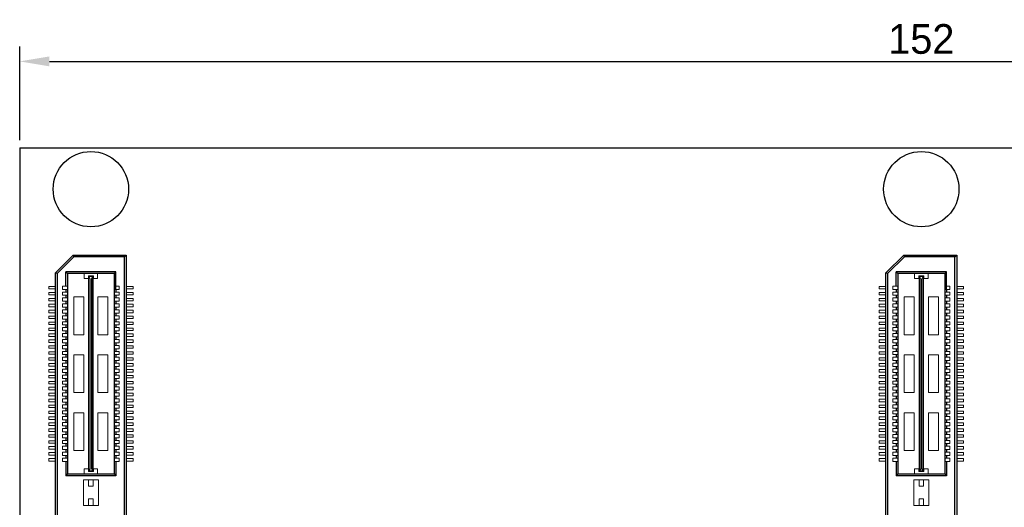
# Model space of a CAD drawing. Header units: millimetres. Extents: x 1418 to 1730, y -31 to 254.
# Tile 28 of 30: x 1564 to 1647, y 212 to 254. Entities that reach past the tile are written whole.
import ezdxf

# ---------------------------------------------------------------- set-up
doc = ezdxf.new("R2010")
doc.units = ezdxf.units.MM
doc.header["$LTSCALE"] = 0.1
for name, color, linetype in [('component', 7, 'Continuous'), ('Dinension', 5, 'Continuous'), ('outline', 6, 'Continuous')]:
    doc.layers.add(name, color=color, linetype=linetype)
doc.dimstyles.new('ISO-25', dxfattribs={"dimtxt": 2.5, "dimasz": 2.5, "dimexe": 1.25, "dimexo": 0.625, "dimtad": 1, "dimdsep": 46, "dimtxsty": 'Standard', "dimcen": 2.5, "dimadec": 0, "dimazin": 0, "dimtfac": 1, "dimtmove": 0, "dimatfit": 3, "dimfxl": 0, "dimarcsym": 0})

# ---------------------------------------------------------------- blocks, each defined once
blk = doc.blocks.new('*D15')
at = {"layer": 'Defpoints', "color": 0}
for p in [(1716.023, 249.99), (1564.023, 242.718), (1716.023, 242.718)]:
    blk.add_point(p, dxfattribs=at)
at = {"layer": 'Dinension', "color": 0, "lineweight": -2}
for p, q in [((1564.023, 243.343), (1564.023, 251.24)), ((1716.023, 243.343), (1716.023, 251.24)), ((1566.523, 249.99), (1713.523, 249.99))]:
    blk.add_line(p, q, dxfattribs=at)
at = {"layer": 'Dinension', "color": 0}
for points in [[(1566.523, 250.407), (1566.523, 249.573), (1564.023, 249.99)], [(1713.523, 250.407), (1713.523, 249.573), (1716.023, 249.99)]]:
    blk.add_solid(points, dxfattribs=at)
at = {"layer": 'Dinension', "color": 0, "insert": (1640.023, 251.865), "char_height": 2.5, "attachment_point": 5}
blk.add_mtext('152', dxfattribs=at)

msp = doc.modelspace()

# ---------------------------------------------------------------- linework, layer by layer
at = {"layer": 'component'}
for p, q in [((1567.038, 232.17), (1568.538, 233.67)), ((1568.6, 233.522), (1567.186, 232.108)), ((1568.538, 233.67), (1573.008, 233.67)), ((1568.6, 233.522), (1568.538, 233.67)), ((1572.86, 233.522), (1568.6, 233.522)), ((1572.86, 233.522), (1573.008, 233.67)), ((1572.86, 173.809), (1572.86, 233.522)), ((1573.008, 233.67), (1573.008, 173.661)), ((1637.038, 232.17), (1638.538, 233.67)), ((1638.6, 233.522), (1637.186, 232.108)), ((1638.538, 233.67), (1643.008, 233.67)), ((1638.6, 233.522), (1638.538, 233.67)), ((1642.86, 233.522), (1638.6, 233.522)), ((1642.86, 233.522), (1643.008, 233.67)), ((1642.86, 173.809), (1642.86, 233.522)), ((1643.008, 233.67), (1643.008, 173.661)), ((1567.038, 175.161), (1567.038, 232.17)), ((1567.186, 232.108), (1567.038, 232.17)), ((1567.186, 232.108), (1567.186, 175.222)), ((1572.14, 232.254), (1567.906, 232.254)), ((1568.055, 232.108), (1567.906, 232.254)), ((1567.906, 231.055), (1567.906, 232.254)), ((1568.055, 232.108), (1568.055, 215.228)), ((1571.992, 232.108), (1568.055, 232.108)), ((1571.992, 232.108), (1571.992, 215.228)), ((1571.994, 232.108), (1572.14, 232.254)), ((1572.14, 230.781), (1572.14, 232.254)), ((1637.038, 175.161), (1637.038, 232.17)), ((1637.186, 232.108), (1637.038, 232.17)), ((1637.186, 232.108), (1637.186, 175.222)), ((1642.14, 232.254), (1637.906, 232.254)), ((1638.055, 232.108), (1637.906, 232.254)), ((1637.906, 231.055), (1637.906, 232.254)), ((1638.055, 232.108), (1638.055, 215.228)), ((1641.992, 232.108), (1638.055, 232.108)), ((1641.992, 232.108), (1641.992, 215.228)), ((1641.994, 232.108), (1642.14, 232.254)), ((1642.14, 230.781), (1642.14, 232.254)), ((1567.906, 230.781), (1567.906, 230.555)), ((1572.14, 230.781), (1572.14, 230.555)), ((1637.906, 230.781), (1637.906, 230.555)), ((1642.14, 230.781), (1642.14, 230.555)), ((1567.906, 230.281), (1567.906, 230.055)), ((1572.14, 230.281), (1572.14, 230.055)), ((1637.906, 230.281), (1637.906, 230.055)), ((1642.14, 230.281), (1642.14, 230.055)), ((1567.906, 229.781), (1567.906, 229.555)), ((1567.906, 229.281), (1567.906, 229.055)), ((1572.14, 229.781), (1572.14, 229.555)), ((1572.14, 229.281), (1572.14, 229.055)), ((1637.906, 229.781), (1637.906, 229.555)), ((1637.906, 229.281), (1637.906, 229.055)), ((1642.14, 229.781), (1642.14, 229.555)), ((1642.14, 229.281), (1642.14, 229.055)), ((1567.906, 228.781), (1567.906, 228.555)), ((1567.906, 228.281), (1567.906, 228.055)), ((1572.14, 228.781), (1572.14, 228.555)), ((1572.14, 228.281), (1572.14, 228.055)), ((1637.906, 228.781), (1637.906, 228.555)), ((1637.906, 228.281), (1637.906, 228.055)), ((1642.14, 228.781), (1642.14, 228.555)), ((1642.14, 228.281), (1642.14, 228.055)), ((1567.906, 227.781), (1567.906, 227.555)), ((1572.14, 227.781), (1572.14, 227.555)), ((1637.906, 227.781), (1637.906, 227.555)), ((1642.14, 227.781), (1642.14, 227.555)), ((1567.906, 227.281), (1567.906, 227.055)), ((1567.906, 226.781), (1567.906, 226.555)), ((1572.14, 227.281), (1572.14, 227.055)), ((1572.14, 226.781), (1572.14, 226.555)), ((1637.906, 227.281), (1637.906, 227.055)), ((1637.906, 226.781), (1637.906, 226.555)), ((1642.14, 227.281), (1642.14, 227.055)), ((1642.14, 226.781), (1642.14, 226.555)), ((1567.906, 226.281), (1567.906, 226.055)), ((1567.906, 225.781), (1567.906, 225.555)), ((1572.14, 226.281), (1572.14, 226.055)), ((1572.14, 225.781), (1572.14, 225.555)), ((1637.906, 226.281), (1637.906, 226.055)), ((1637.906, 225.781), (1637.906, 225.555)), ((1642.14, 226.281), (1642.14, 226.055)), ((1642.14, 225.781), (1642.14, 225.555)), ((1567.906, 225.281), (1567.906, 225.055)), ((1572.14, 225.281), (1572.14, 225.055)), ((1637.906, 225.281), (1637.906, 225.055)), ((1642.14, 225.281), (1642.14, 225.055)), ((1567.906, 224.781), (1567.906, 224.555)), ((1567.906, 224.281), (1567.906, 224.055)), ((1572.14, 224.781), (1572.14, 224.555)), ((1572.14, 224.281), (1572.14, 224.055)), ((1637.906, 224.781), (1637.906, 224.555)), ((1637.906, 224.281), (1637.906, 224.055)), ((1642.14, 224.781), (1642.14, 224.555)), ((1642.14, 224.281), (1642.14, 224.055)), ((1567.906, 223.781), (1567.906, 223.555)), ((1567.906, 223.281), (1567.906, 223.055)), ((1572.14, 223.781), (1572.14, 223.555)), ((1572.14, 223.281), (1572.14, 223.055)), ((1637.906, 223.781), (1637.906, 223.555)), ((1637.906, 223.281), (1637.906, 223.055)), ((1642.14, 223.781), (1642.14, 223.555)), ((1642.14, 223.281), (1642.14, 223.055)), ((1567.906, 222.781), (1567.906, 222.555)), ((1572.14, 222.781), (1572.14, 222.555)), ((1637.906, 222.781), (1637.906, 222.555)), ((1642.14, 222.781), (1642.14, 222.555)), ((1567.906, 222.281), (1567.906, 222.055)), ((1567.906, 221.781), (1567.906, 221.555)), ((1572.14, 222.281), (1572.14, 222.055)), ((1572.14, 221.781), (1572.14, 221.555)), ((1637.906, 222.281), (1637.906, 222.055)), ((1637.906, 221.781), (1637.906, 221.555)), ((1642.14, 222.281), (1642.14, 222.055)), ((1642.14, 221.781), (1642.14, 221.555)), ((1567.906, 221.281), (1567.906, 221.055)), ((1567.906, 220.781), (1567.906, 220.555)), ((1572.14, 221.281), (1572.14, 221.055)), ((1572.14, 220.781), (1572.14, 220.555)), ((1637.906, 221.281), (1637.906, 221.055)), ((1637.906, 220.781), (1637.906, 220.555)), ((1642.14, 221.281), (1642.14, 221.055)), ((1642.14, 220.781), (1642.14, 220.555)), ((1567.906, 220.281), (1567.906, 220.055)), ((1572.14, 220.281), (1572.14, 220.055)), ((1637.906, 220.281), (1637.906, 220.055)), ((1642.14, 220.281), (1642.14, 220.055)), ((1567.906, 219.781), (1567.906, 219.555)), ((1567.906, 219.281), (1567.906, 219.055)), ((1572.14, 219.781), (1572.14, 219.555)), ((1572.14, 219.281), (1572.14, 219.055)), ((1637.906, 219.781), (1637.906, 219.555)), ((1637.906, 219.281), (1637.906, 219.055)), ((1642.14, 219.781), (1642.14, 219.555)), ((1642.14, 219.281), (1642.14, 219.055)), ((1567.906, 218.781), (1567.906, 218.555)), ((1567.906, 218.281), (1567.906, 218.055)), ((1572.14, 218.781), (1572.14, 218.555)), ((1572.14, 218.281), (1572.14, 218.055)), ((1637.906, 218.781), (1637.906, 218.555)), ((1637.906, 218.281), (1637.906, 218.055)), ((1642.14, 218.781), (1642.14, 218.555)), ((1642.14, 218.281), (1642.14, 218.055)), ((1567.906, 217.781), (1567.906, 217.555)), ((1572.14, 217.781), (1572.14, 217.555)), ((1637.906, 217.781), (1637.906, 217.555)), ((1642.14, 217.781), (1642.14, 217.555)), ((1567.906, 217.281), (1567.906, 217.055)), ((1567.906, 216.781), (1567.906, 216.555)), ((1572.14, 217.281), (1572.14, 217.055)), ((1572.14, 216.781), (1572.14, 216.555)), ((1637.906, 217.281), (1637.906, 217.055)), ((1637.906, 216.781), (1637.906, 216.555)), ((1642.14, 217.281), (1642.14, 217.055)), ((1642.14, 216.781), (1642.14, 216.555)), ((1567.906, 216.281), (1567.906, 215.063)), ((1572.14, 216.281), (1572.14, 215.063)), ((1637.906, 216.281), (1637.906, 215.063)), ((1642.14, 216.281), (1642.14, 215.063)), ((1568.055, 215.228), (1567.906, 215.063)), ((1572.14, 215.063), (1567.906, 215.063)), ((1568.055, 215.228), (1571.992, 215.228)), ((1571.992, 215.228), (1572.14, 215.063)), ((1638.055, 215.228), (1637.906, 215.063)), ((1642.14, 215.063), (1637.906, 215.063)), ((1638.055, 215.228), (1641.992, 215.228)), ((1641.992, 215.228), (1642.14, 215.063))]:
    msp.add_line(p, q, dxfattribs=at)
at = {"layer": 'component', "lineweight": 5}
for p, q in [((1569.458, 232.108), (1569.458, 231.688)), ((1569.813, 231.688), (1569.458, 231.688)), ((1570.233, 231.914), (1569.813, 231.914)), ((1569.813, 231.688), (1569.813, 231.914)), ((1569.829, 215.487), (1569.829, 231.85)), ((1569.829, 231.85), (1570.217, 231.85)), ((1569.861, 215.487), (1569.861, 231.85)), ((1569.975, 231.671), (1569.861, 231.85)), ((1569.975, 215.665), (1569.975, 231.671)), ((1570.071, 231.671), (1570.168, 231.85)), ((1570.071, 215.665), (1570.071, 231.671)), ((1570.168, 215.487), (1570.168, 231.85)), ((1570.217, 215.487), (1570.217, 231.85)), ((1570.233, 231.688), (1570.233, 231.914)), ((1570.589, 231.688), (1570.233, 231.688)), ((1570.589, 232.108), (1570.589, 231.688)), ((1639.458, 232.108), (1639.458, 231.688)), ((1639.813, 231.688), (1639.458, 231.688)), ((1640.233, 231.914), (1639.813, 231.914)), ((1639.813, 231.688), (1639.813, 231.914)), ((1639.829, 215.487), (1639.829, 231.85)), ((1639.829, 231.85), (1640.217, 231.85)), ((1639.861, 215.487), (1639.861, 231.85)), ((1639.975, 231.671), (1639.861, 231.85)), ((1639.975, 215.665), (1639.975, 231.671)), ((1640.071, 231.671), (1640.168, 231.85)), ((1640.071, 215.665), (1640.071, 231.671)), ((1640.168, 215.487), (1640.168, 231.85)), ((1640.217, 215.487), (1640.217, 231.85)), ((1640.233, 231.688), (1640.233, 231.914)), ((1640.589, 231.688), (1640.233, 231.688)), ((1640.589, 232.108), (1640.589, 231.688)), ((1566.469, 230.813), (1566.469, 231.023)), ((1566.469, 231.023), (1567.038, 231.023)), ((1566.469, 230.813), (1567.038, 230.813)), ((1567.632, 231.055), (1568.052, 231.055)), ((1567.632, 231.055), (1567.632, 230.781)), ((1567.632, 230.781), (1568.052, 230.781)), ((1572.414, 231.055), (1571.994, 231.055)), ((1572.414, 230.781), (1571.994, 230.781)), ((1572.414, 231.055), (1572.414, 230.781)), ((1573.578, 231.023), (1573.008, 231.023)), ((1573.578, 230.813), (1573.008, 230.813)), ((1573.578, 230.813), (1573.578, 231.023)), ((1636.469, 231.023), (1637.038, 231.023)), ((1636.469, 230.813), (1636.469, 231.023)), ((1636.469, 230.813), (1637.038, 230.813)), ((1637.632, 231.055), (1638.052, 231.055)), ((1637.632, 231.055), (1637.632, 230.781)), ((1637.632, 230.781), (1638.052, 230.781)), ((1642.414, 231.055), (1641.994, 231.055)), ((1642.414, 230.781), (1641.994, 230.781)), ((1642.414, 231.055), (1642.414, 230.781)), ((1643.578, 231.023), (1643.008, 231.023)), ((1643.578, 230.813), (1643.008, 230.813)), ((1643.578, 230.813), (1643.578, 231.023)), ((1566.469, 230.313), (1566.469, 230.523)), ((1566.469, 230.523), (1567.038, 230.523)), ((1566.469, 230.313), (1567.038, 230.313)), ((1566.469, 229.813), (1566.469, 230.023)), ((1566.469, 230.023), (1567.038, 230.023)), ((1567.632, 230.555), (1568.052, 230.555)), ((1567.632, 230.555), (1567.632, 230.281)), ((1567.632, 230.281), (1568.052, 230.281)), ((1567.632, 230.055), (1568.052, 230.055)), ((1567.632, 230.055), (1567.632, 229.781)), ((1569.425, 230.139), (1568.585, 230.139)), ((1568.585, 230.139), (1568.585, 226.956)), ((1569.425, 230.139), (1569.425, 226.956)), ((1571.461, 230.139), (1570.621, 230.139)), ((1570.621, 230.139), (1570.621, 226.956)), ((1571.461, 230.139), (1571.461, 226.956)), ((1572.414, 230.555), (1571.994, 230.555)), ((1572.414, 230.281), (1571.994, 230.281)), ((1572.414, 230.055), (1571.994, 230.055)), ((1572.414, 230.555), (1572.414, 230.281)), ((1572.414, 230.055), (1572.414, 229.781)), ((1573.578, 230.523), (1573.008, 230.523)), ((1573.578, 230.313), (1573.008, 230.313)), ((1573.578, 230.023), (1573.008, 230.023)), ((1573.578, 230.313), (1573.578, 230.523)), ((1573.578, 229.813), (1573.578, 230.023)), ((1636.469, 230.313), (1636.469, 230.523)), ((1636.469, 230.523), (1637.038, 230.523)), ((1636.469, 230.313), (1637.038, 230.313)), ((1636.469, 229.813), (1636.469, 230.023)), ((1636.469, 230.023), (1637.038, 230.023)), ((1637.632, 230.555), (1637.632, 230.281)), ((1637.632, 230.555), (1638.052, 230.555)), ((1637.632, 230.281), (1638.052, 230.281)), ((1637.632, 230.055), (1637.632, 229.781)), ((1637.632, 230.055), (1638.052, 230.055)), ((1639.425, 230.139), (1638.585, 230.139)), ((1638.585, 230.139), (1638.585, 226.956)), ((1639.425, 230.139), (1639.425, 226.956)), ((1641.461, 230.139), (1640.621, 230.139)), ((1640.621, 230.139), (1640.621, 226.956)), ((1641.461, 230.139), (1641.461, 226.956)), ((1642.414, 230.555), (1641.994, 230.555)), ((1642.414, 230.281), (1641.994, 230.281)), ((1642.414, 230.055), (1641.994, 230.055)), ((1642.414, 230.555), (1642.414, 230.281)), ((1642.414, 230.055), (1642.414, 229.781)), ((1643.578, 230.523), (1643.008, 230.523)), ((1643.578, 230.313), (1643.008, 230.313)), ((1643.578, 230.023), (1643.008, 230.023)), ((1643.578, 230.313), (1643.578, 230.523)), ((1643.578, 229.813), (1643.578, 230.023)), ((1566.469, 229.813), (1567.038, 229.813)), ((1566.469, 229.313), (1566.469, 229.523)), ((1566.469, 229.523), (1567.038, 229.523)), ((1566.469, 229.313), (1567.038, 229.313)), ((1567.632, 229.781), (1568.052, 229.781)), ((1567.632, 229.555), (1567.632, 229.281)), ((1567.632, 229.555), (1568.052, 229.555)), ((1567.632, 229.281), (1568.052, 229.281)), ((1572.414, 229.781), (1571.994, 229.781)), ((1572.414, 229.555), (1571.994, 229.555)), ((1572.414, 229.281), (1571.994, 229.281)), ((1572.414, 229.555), (1572.414, 229.281)), ((1573.578, 229.813), (1573.008, 229.813)), ((1573.578, 229.523), (1573.008, 229.523)), ((1573.578, 229.313), (1573.008, 229.313)), ((1573.578, 229.313), (1573.578, 229.523)), ((1636.469, 229.813), (1637.038, 229.813)), ((1636.469, 229.313), (1636.469, 229.523)), ((1636.469, 229.523), (1637.038, 229.523)), ((1636.469, 229.313), (1637.038, 229.313)), ((1637.632, 229.781), (1638.052, 229.781)), ((1637.632, 229.555), (1637.632, 229.281)), ((1637.632, 229.555), (1638.052, 229.555)), ((1637.632, 229.281), (1638.052, 229.281)), ((1642.414, 229.781), (1641.994, 229.781)), ((1642.414, 229.555), (1641.994, 229.555)), ((1642.414, 229.281), (1641.994, 229.281)), ((1642.414, 229.555), (1642.414, 229.281)), ((1643.578, 229.813), (1643.008, 229.813)), ((1643.578, 229.523), (1643.008, 229.523)), ((1643.578, 229.313), (1643.008, 229.313)), ((1643.578, 229.313), (1643.578, 229.523)), ((1566.469, 228.813), (1566.469, 229.023)), ((1566.469, 229.023), (1567.038, 229.023)), ((1566.469, 228.813), (1567.038, 228.813)), ((1566.469, 228.313), (1566.469, 228.523)), ((1566.469, 228.523), (1567.038, 228.523)), ((1566.469, 228.313), (1567.038, 228.313)), ((1567.632, 229.055), (1568.052, 229.055)), ((1567.632, 229.055), (1567.632, 228.781)), ((1567.632, 228.781), (1568.052, 228.781)), ((1567.632, 228.555), (1568.052, 228.555)), ((1567.632, 228.555), (1567.632, 228.281)), ((1567.632, 228.281), (1568.052, 228.281)), ((1572.414, 229.055), (1571.994, 229.055)), ((1572.414, 228.781), (1571.994, 228.781)), ((1572.414, 228.555), (1571.994, 228.555)), ((1572.414, 228.281), (1571.994, 228.281)), ((1572.414, 229.055), (1572.414, 228.781)), ((1572.414, 228.555), (1572.414, 228.281)), ((1573.578, 229.023), (1573.008, 229.023)), ((1573.578, 228.813), (1573.008, 228.813)), ((1573.578, 228.523), (1573.008, 228.523)), ((1573.578, 228.313), (1573.008, 228.313)), ((1573.578, 228.813), (1573.578, 229.023)), ((1573.578, 228.313), (1573.578, 228.523)), ((1636.469, 228.813), (1636.469, 229.023)), ((1636.469, 229.023), (1637.038, 229.023)), ((1636.469, 228.813), (1637.038, 228.813)), ((1636.469, 228.523), (1637.038, 228.523)), ((1636.469, 228.313), (1636.469, 228.523)), ((1636.469, 228.313), (1637.038, 228.313)), ((1637.632, 229.055), (1637.632, 228.781)), ((1637.632, 229.055), (1638.052, 229.055)), ((1637.632, 228.781), (1638.052, 228.781)), ((1637.632, 228.555), (1638.052, 228.555)), ((1637.632, 228.555), (1637.632, 228.281)), ((1637.632, 228.281), (1638.052, 228.281)), ((1642.414, 229.055), (1641.994, 229.055)), ((1642.414, 228.781), (1641.994, 228.781)), ((1642.414, 228.555), (1641.994, 228.555)), ((1642.414, 228.281), (1641.994, 228.281)), ((1642.414, 229.055), (1642.414, 228.781)), ((1642.414, 228.555), (1642.414, 228.281)), ((1643.578, 229.023), (1643.008, 229.023)), ((1643.578, 228.813), (1643.008, 228.813)), ((1643.578, 228.523), (1643.008, 228.523)), ((1643.578, 228.313), (1643.008, 228.313)), ((1643.578, 228.813), (1643.578, 229.023)), ((1643.578, 228.313), (1643.578, 228.523)), ((1566.469, 227.813), (1566.469, 228.023)), ((1566.469, 228.023), (1567.038, 228.023)), ((1566.469, 227.813), (1567.038, 227.813)), ((1566.469, 227.313), (1566.469, 227.523)), ((1566.469, 227.523), (1567.038, 227.523)), ((1567.632, 228.055), (1568.052, 228.055)), ((1567.632, 228.055), (1567.632, 227.781)), ((1567.632, 227.781), (1568.052, 227.781)), ((1567.632, 227.555), (1568.052, 227.555)), ((1567.632, 227.555), (1567.632, 227.281)), ((1572.414, 228.055), (1571.994, 228.055)), ((1572.414, 227.781), (1571.994, 227.781)), ((1572.414, 227.555), (1571.994, 227.555)), ((1572.414, 228.055), (1572.414, 227.781)), ((1572.414, 227.555), (1572.414, 227.281)), ((1573.578, 228.023), (1573.008, 228.023)), ((1573.578, 227.813), (1573.008, 227.813)), ((1573.578, 227.523), (1573.008, 227.523)), ((1573.578, 227.813), (1573.578, 228.023)), ((1573.578, 227.313), (1573.578, 227.523)), ((1636.469, 228.023), (1637.038, 228.023)), ((1636.469, 227.813), (1636.469, 228.023)), ((1636.469, 227.813), (1637.038, 227.813)), ((1636.469, 227.313), (1636.469, 227.523)), ((1636.469, 227.523), (1637.038, 227.523)), ((1637.632, 228.055), (1638.052, 228.055)), ((1637.632, 228.055), (1637.632, 227.781)), ((1637.632, 227.781), (1638.052, 227.781)), ((1637.632, 227.555), (1637.632, 227.281)), ((1637.632, 227.555), (1638.052, 227.555)), ((1642.414, 228.055), (1641.994, 228.055)), ((1642.414, 227.781), (1641.994, 227.781)), ((1642.414, 227.555), (1641.994, 227.555)), ((1642.414, 228.055), (1642.414, 227.781)), ((1642.414, 227.555), (1642.414, 227.281)), ((1643.578, 228.023), (1643.008, 228.023)), ((1643.578, 227.813), (1643.008, 227.813)), ((1643.578, 227.523), (1643.008, 227.523)), ((1643.578, 227.813), (1643.578, 228.023)), ((1643.578, 227.313), (1643.578, 227.523)), ((1566.469, 227.313), (1567.038, 227.313)), ((1566.469, 226.813), (1566.469, 227.023)), ((1566.469, 227.023), (1567.034, 227.023)), ((1566.469, 226.813), (1567.038, 226.813)), ((1567.632, 227.281), (1568.052, 227.281)), ((1567.632, 227.055), (1568.052, 227.055)), ((1567.632, 227.055), (1567.632, 226.781)), ((1567.632, 226.781), (1568.052, 226.781)), ((1569.425, 226.956), (1568.585, 226.956)), ((1571.461, 226.956), (1570.621, 226.956)), ((1572.414, 227.281), (1571.994, 227.281)), ((1572.414, 227.055), (1571.994, 227.055)), ((1572.414, 226.781), (1571.994, 226.781)), ((1572.414, 227.055), (1572.414, 226.781)), ((1573.578, 227.313), (1573.008, 227.313)), ((1573.578, 226.813), (1573.008, 226.813)), ((1573.578, 227.023), (1573.012, 227.023)), ((1573.578, 226.813), (1573.578, 227.023)), ((1636.469, 227.313), (1637.038, 227.313)), ((1636.469, 226.813), (1636.469, 227.023)), ((1636.469, 227.023), (1637.034, 227.023)), ((1636.469, 226.813), (1637.038, 226.813)), ((1637.632, 227.281), (1638.052, 227.281)), ((1637.632, 227.055), (1637.632, 226.781)), ((1637.632, 227.055), (1638.052, 227.055)), ((1637.632, 226.781), (1638.052, 226.781)), ((1639.425, 226.956), (1638.585, 226.956)), ((1641.461, 226.956), (1640.621, 226.956)), ((1642.414, 227.281), (1641.994, 227.281)), ((1642.414, 227.055), (1641.994, 227.055)), ((1642.414, 226.781), (1641.994, 226.781)), ((1642.414, 227.055), (1642.414, 226.781)), ((1643.578, 227.313), (1643.008, 227.313)), ((1643.578, 226.813), (1643.008, 226.813)), ((1643.578, 227.023), (1643.012, 227.023)), ((1643.578, 226.813), (1643.578, 227.023)), ((1566.469, 226.313), (1566.469, 226.523)), ((1566.469, 226.523), (1567.038, 226.523)), ((1566.469, 226.313), (1567.038, 226.313)), ((1566.469, 225.813), (1566.469, 226.023)), ((1566.469, 226.023), (1567.038, 226.023)), ((1566.469, 225.813), (1567.038, 225.813)), ((1567.632, 226.555), (1568.052, 226.555)), ((1567.632, 226.555), (1567.632, 226.281)), ((1567.632, 226.281), (1568.052, 226.281)), ((1567.632, 226.055), (1568.052, 226.055)), ((1567.632, 226.055), (1567.632, 225.781)), ((1567.632, 225.781), (1568.052, 225.781)), ((1572.414, 226.555), (1571.994, 226.555)), ((1572.414, 226.281), (1571.994, 226.281)), ((1572.414, 226.055), (1571.994, 226.055)), ((1572.414, 225.781), (1571.994, 225.781)), ((1572.414, 226.555), (1572.414, 226.281)), ((1572.414, 226.055), (1572.414, 225.781)), ((1573.578, 226.523), (1573.008, 226.523)), ((1573.578, 226.313), (1573.008, 226.313)), ((1573.578, 226.023), (1573.008, 226.023)), ((1573.578, 225.813), (1573.008, 225.813)), ((1573.578, 226.313), (1573.578, 226.523)), ((1573.578, 225.813), (1573.578, 226.023)), ((1636.469, 226.523), (1637.038, 226.523)), ((1636.469, 226.313), (1636.469, 226.523)), ((1636.469, 226.313), (1637.038, 226.313)), ((1636.469, 226.023), (1637.038, 226.023)), ((1636.469, 225.813), (1636.469, 226.023)), ((1636.469, 225.813), (1637.038, 225.813)), ((1637.632, 226.555), (1638.052, 226.555)), ((1637.632, 226.555), (1637.632, 226.281)), ((1637.632, 226.281), (1638.052, 226.281)), ((1637.632, 226.055), (1638.052, 226.055)), ((1637.632, 226.055), (1637.632, 225.781)), ((1637.632, 225.781), (1638.052, 225.781)), ((1642.414, 226.555), (1641.994, 226.555)), ((1642.414, 226.281), (1641.994, 226.281)), ((1642.414, 226.055), (1641.994, 226.055)), ((1642.414, 225.781), (1641.994, 225.781)), ((1642.414, 226.555), (1642.414, 226.281)), ((1642.414, 226.055), (1642.414, 225.781)), ((1643.578, 226.523), (1643.008, 226.523)), ((1643.578, 226.313), (1643.008, 226.313)), ((1643.578, 226.023), (1643.008, 226.023)), ((1643.578, 225.813), (1643.008, 225.813)), ((1643.578, 226.313), (1643.578, 226.523)), ((1643.578, 225.813), (1643.578, 226.023)), ((1566.469, 225.313), (1566.469, 225.523)), ((1566.469, 225.523), (1567.038, 225.523)), ((1566.469, 225.313), (1567.038, 225.313)), ((1566.469, 224.813), (1566.469, 225.023)), ((1566.469, 225.023), (1567.038, 225.023)), ((1567.632, 225.555), (1567.632, 225.281)), ((1567.632, 225.555), (1568.052, 225.555)), ((1567.632, 225.281), (1568.052, 225.281)), ((1567.632, 225.055), (1568.052, 225.055)), ((1567.632, 225.055), (1567.632, 224.781)), ((1569.425, 225.26), (1568.585, 225.26)), ((1568.585, 225.26), (1568.585, 222.077)), ((1569.425, 225.26), (1569.425, 222.077)), ((1571.461, 225.26), (1570.621, 225.26)), ((1570.621, 225.26), (1570.621, 222.077)), ((1571.461, 225.26), (1571.461, 222.077)), ((1572.414, 225.555), (1571.994, 225.555)), ((1572.414, 225.281), (1571.994, 225.281)), ((1572.414, 225.055), (1571.994, 225.055)), ((1572.414, 225.555), (1572.414, 225.281)), ((1572.414, 225.055), (1572.414, 224.781)), ((1573.578, 225.523), (1573.008, 225.523)), ((1573.578, 225.313), (1573.008, 225.313)), ((1573.578, 225.023), (1573.008, 225.023)), ((1573.578, 225.313), (1573.578, 225.523)), ((1573.578, 224.813), (1573.578, 225.023)), ((1636.469, 225.313), (1636.469, 225.523)), ((1636.469, 225.523), (1637.038, 225.523)), ((1636.469, 225.313), (1637.038, 225.313)), ((1636.469, 225.023), (1637.038, 225.023)), ((1636.469, 224.813), (1636.469, 225.023)), ((1637.632, 225.555), (1637.632, 225.281)), ((1637.632, 225.555), (1638.052, 225.555)), ((1637.632, 225.281), (1638.052, 225.281)), ((1637.632, 225.055), (1638.052, 225.055)), ((1637.632, 225.055), (1637.632, 224.781)), ((1639.425, 225.26), (1638.585, 225.26)), ((1638.585, 225.26), (1638.585, 222.077)), ((1639.425, 225.26), (1639.425, 222.077)), ((1641.461, 225.26), (1640.621, 225.26)), ((1640.621, 225.26), (1640.621, 222.077)), ((1641.461, 225.26), (1641.461, 222.077)), ((1642.414, 225.555), (1641.994, 225.555)), ((1642.414, 225.281), (1641.994, 225.281)), ((1642.414, 225.055), (1641.994, 225.055)), ((1642.414, 225.555), (1642.414, 225.281)), ((1642.414, 225.055), (1642.414, 224.781)), ((1643.578, 225.523), (1643.008, 225.523)), ((1643.578, 225.313), (1643.008, 225.313)), ((1643.578, 225.023), (1643.008, 225.023)), ((1643.578, 225.313), (1643.578, 225.523)), ((1643.578, 224.813), (1643.578, 225.023)), ((1566.469, 224.813), (1567.038, 224.813)), ((1566.469, 224.313), (1566.469, 224.523)), ((1566.469, 224.523), (1567.038, 224.523)), ((1566.469, 224.313), (1567.038, 224.313)), ((1567.632, 224.781), (1568.052, 224.781)), ((1567.632, 224.555), (1568.052, 224.555)), ((1567.632, 224.555), (1567.632, 224.281)), ((1567.632, 224.281), (1568.052, 224.281)), ((1572.414, 224.781), (1571.994, 224.781)), ((1572.414, 224.555), (1571.994, 224.555)), ((1572.414, 224.281), (1571.994, 224.281)), ((1572.414, 224.555), (1572.414, 224.281)), ((1573.578, 224.813), (1573.008, 224.813)), ((1573.578, 224.523), (1573.008, 224.523)), ((1573.578, 224.313), (1573.008, 224.313)), ((1573.578, 224.313), (1573.578, 224.523)), ((1636.469, 224.813), (1637.038, 224.813)), ((1636.469, 224.523), (1637.038, 224.523)), ((1636.469, 224.313), (1636.469, 224.523)), ((1636.469, 224.313), (1637.038, 224.313)), ((1637.632, 224.781), (1638.052, 224.781)), ((1637.632, 224.555), (1637.632, 224.281)), ((1637.632, 224.555), (1638.052, 224.555)), ((1637.632, 224.281), (1638.052, 224.281)), ((1642.414, 224.781), (1641.994, 224.781)), ((1642.414, 224.555), (1641.994, 224.555)), ((1642.414, 224.281), (1641.994, 224.281)), ((1642.414, 224.555), (1642.414, 224.281)), ((1643.578, 224.813), (1643.008, 224.813)), ((1643.578, 224.523), (1643.008, 224.523)), ((1643.578, 224.313), (1643.008, 224.313)), ((1643.578, 224.313), (1643.578, 224.523)), ((1566.469, 224.023), (1567.038, 224.023)), ((1566.469, 223.813), (1566.469, 224.023)), ((1566.469, 223.813), (1567.038, 223.813)), ((1566.469, 223.313), (1566.469, 223.523)), ((1566.469, 223.523), (1567.038, 223.523)), ((1566.469, 223.313), (1567.038, 223.313)), ((1567.632, 224.055), (1568.052, 224.055)), ((1567.632, 224.055), (1567.632, 223.781)), ((1567.632, 223.781), (1568.052, 223.781)), ((1567.632, 223.555), (1568.052, 223.555)), ((1567.632, 223.555), (1567.632, 223.281)), ((1567.632, 223.281), (1568.052, 223.281)), ((1572.414, 224.055), (1571.994, 224.055)), ((1572.414, 223.781), (1571.994, 223.781)), ((1572.414, 223.555), (1571.994, 223.555)), ((1572.414, 223.281), (1571.994, 223.281)), ((1572.414, 224.055), (1572.414, 223.781)), ((1572.414, 223.555), (1572.414, 223.281)), ((1573.578, 224.023), (1573.008, 224.023)), ((1573.578, 223.813), (1573.008, 223.813)), ((1573.578, 223.523), (1573.008, 223.523)), ((1573.578, 223.313), (1573.008, 223.313)), ((1573.578, 223.813), (1573.578, 224.023)), ((1573.578, 223.313), (1573.578, 223.523)), ((1636.469, 224.023), (1637.038, 224.023)), ((1636.469, 223.813), (1636.469, 224.023)), ((1636.469, 223.813), (1637.038, 223.813)), ((1636.469, 223.523), (1637.038, 223.523)), ((1636.469, 223.313), (1636.469, 223.523)), ((1636.469, 223.313), (1637.038, 223.313)), ((1637.632, 224.055), (1638.052, 224.055)), ((1637.632, 224.055), (1637.632, 223.781)), ((1637.632, 223.781), (1638.052, 223.781)), ((1637.632, 223.555), (1638.052, 223.555)), ((1637.632, 223.555), (1637.632, 223.281)), ((1637.632, 223.281), (1638.052, 223.281)), ((1642.414, 224.055), (1641.994, 224.055)), ((1642.414, 223.781), (1641.994, 223.781)), ((1642.414, 223.555), (1641.994, 223.555)), ((1642.414, 223.281), (1641.994, 223.281)), ((1642.414, 224.055), (1642.414, 223.781)), ((1642.414, 223.555), (1642.414, 223.281)), ((1643.578, 224.023), (1643.008, 224.023)), ((1643.578, 223.813), (1643.008, 223.813)), ((1643.578, 223.523), (1643.008, 223.523)), ((1643.578, 223.313), (1643.008, 223.313)), ((1643.578, 223.813), (1643.578, 224.023)), ((1643.578, 223.313), (1643.578, 223.523)), ((1566.469, 222.813), (1566.469, 223.023)), ((1566.469, 223.023), (1567.038, 223.023)), ((1566.469, 222.813), (1567.038, 222.813)), ((1566.469, 222.313), (1566.469, 222.523)), ((1566.469, 222.523), (1567.038, 222.523)), ((1567.632, 223.055), (1568.052, 223.055)), ((1567.632, 223.055), (1567.632, 222.781)), ((1567.632, 222.781), (1568.052, 222.781)), ((1567.632, 222.555), (1568.052, 222.555)), ((1567.632, 222.555), (1567.632, 222.281)), ((1572.414, 223.055), (1571.994, 223.055)), ((1572.414, 222.781), (1571.994, 222.781)), ((1572.414, 222.555), (1571.994, 222.555)), ((1572.414, 223.055), (1572.414, 222.781)), ((1572.414, 222.555), (1572.414, 222.281)), ((1573.578, 223.023), (1573.008, 223.023)), ((1573.578, 222.813), (1573.008, 222.813)), ((1573.578, 222.523), (1573.008, 222.523)), ((1573.578, 222.813), (1573.578, 223.023)), ((1573.578, 222.313), (1573.578, 222.523)), ((1636.469, 223.023), (1637.038, 223.023)), ((1636.469, 222.813), (1636.469, 223.023)), ((1636.469, 222.813), (1637.038, 222.813)), ((1636.469, 222.523), (1637.038, 222.523)), ((1636.469, 222.313), (1636.469, 222.523)), ((1637.632, 223.055), (1638.052, 223.055)), ((1637.632, 223.055), (1637.632, 222.781)), ((1637.632, 222.781), (1638.052, 222.781)), ((1637.632, 222.555), (1637.632, 222.281)), ((1637.632, 222.555), (1638.052, 222.555)), ((1642.414, 223.055), (1641.994, 223.055)), ((1642.414, 222.781), (1641.994, 222.781)), ((1642.414, 222.555), (1641.994, 222.555)), ((1642.414, 223.055), (1642.414, 222.781)), ((1642.414, 222.555), (1642.414, 222.281)), ((1643.578, 223.023), (1643.008, 223.023)), ((1643.578, 222.813), (1643.008, 222.813)), ((1643.578, 222.523), (1643.008, 222.523)), ((1643.578, 222.813), (1643.578, 223.023)), ((1643.578, 222.313), (1643.578, 222.523)), ((1566.469, 222.313), (1567.038, 222.313)), ((1566.469, 221.813), (1566.469, 222.023)), ((1566.469, 222.023), (1567.038, 222.023)), ((1566.469, 221.813), (1567.038, 221.813)), ((1567.632, 222.281), (1568.052, 222.281)), ((1567.632, 222.055), (1568.052, 222.055)), ((1567.632, 222.055), (1567.632, 221.781)), ((1567.632, 221.781), (1568.052, 221.781)), ((1569.425, 222.077), (1568.585, 222.077)), ((1571.461, 222.077), (1570.621, 222.077)), ((1572.414, 222.281), (1571.994, 222.281)), ((1572.414, 222.055), (1571.994, 222.055)), ((1572.414, 221.781), (1571.994, 221.781)), ((1572.414, 222.055), (1572.414, 221.781)), ((1573.578, 222.313), (1573.008, 222.313)), ((1573.578, 222.023), (1573.008, 222.023)), ((1573.578, 221.813), (1573.008, 221.813)), ((1573.578, 221.813), (1573.578, 222.023)), ((1636.469, 222.313), (1637.038, 222.313)), ((1636.469, 222.023), (1637.038, 222.023)), ((1636.469, 221.813), (1636.469, 222.023)), ((1636.469, 221.813), (1637.038, 221.813)), ((1637.632, 222.281), (1638.052, 222.281)), ((1637.632, 222.055), (1638.052, 222.055)), ((1637.632, 222.055), (1637.632, 221.781)), ((1637.632, 221.781), (1638.052, 221.781)), ((1639.425, 222.077), (1638.585, 222.077)), ((1641.461, 222.077), (1640.621, 222.077)), ((1642.414, 222.281), (1641.994, 222.281)), ((1642.414, 222.055), (1641.994, 222.055)), ((1642.414, 221.781), (1641.994, 221.781)), ((1642.414, 222.055), (1642.414, 221.781)), ((1643.578, 222.313), (1643.008, 222.313)), ((1643.578, 222.023), (1643.008, 222.023)), ((1643.578, 221.813), (1643.008, 221.813)), ((1643.578, 221.813), (1643.578, 222.023)), ((1566.469, 221.313), (1566.469, 221.523)), ((1566.469, 221.523), (1567.038, 221.523)), ((1566.469, 221.313), (1567.038, 221.313)), ((1566.469, 220.813), (1566.469, 221.023)), ((1566.469, 221.023), (1567.034, 221.023)), ((1566.469, 220.813), (1567.038, 220.813)), ((1567.632, 221.555), (1568.052, 221.555)), ((1567.632, 221.555), (1567.632, 221.281)), ((1567.632, 221.281), (1568.052, 221.281)), ((1567.632, 221.055), (1568.052, 221.055)), ((1567.632, 221.055), (1567.632, 220.781)), ((1567.632, 220.781), (1568.052, 220.781)), ((1572.414, 221.555), (1571.994, 221.555)), ((1572.414, 221.281), (1571.994, 221.281)), ((1572.414, 221.055), (1571.994, 221.055)), ((1572.414, 220.781), (1571.994, 220.781)), ((1572.414, 221.555), (1572.414, 221.281)), ((1572.414, 221.055), (1572.414, 220.781)), ((1573.578, 221.523), (1573.008, 221.523)), ((1573.578, 221.313), (1573.008, 221.313)), ((1573.578, 220.813), (1573.008, 220.813)), ((1573.578, 221.023), (1573.012, 221.023)), ((1573.578, 221.313), (1573.578, 221.523)), ((1573.578, 220.813), (1573.578, 221.023)), ((1636.469, 221.523), (1637.038, 221.523)), ((1636.469, 221.313), (1636.469, 221.523)), ((1636.469, 221.313), (1637.038, 221.313)), ((1636.469, 221.023), (1637.034, 221.023)), ((1636.469, 220.813), (1636.469, 221.023)), ((1636.469, 220.813), (1637.038, 220.813)), ((1637.632, 221.555), (1638.052, 221.555)), ((1637.632, 221.555), (1637.632, 221.281)), ((1637.632, 221.281), (1638.052, 221.281)), ((1637.632, 221.055), (1638.052, 221.055)), ((1637.632, 221.055), (1637.632, 220.781)), ((1637.632, 220.781), (1638.052, 220.781)), ((1642.414, 221.555), (1641.994, 221.555)), ((1642.414, 221.281), (1641.994, 221.281)), ((1642.414, 221.055), (1641.994, 221.055)), ((1642.414, 220.781), (1641.994, 220.781)), ((1642.414, 221.555), (1642.414, 221.281)), ((1642.414, 221.055), (1642.414, 220.781)), ((1643.578, 221.523), (1643.008, 221.523)), ((1643.578, 221.313), (1643.008, 221.313)), ((1643.578, 220.813), (1643.008, 220.813)), ((1643.578, 221.023), (1643.012, 221.023)), ((1643.578, 221.313), (1643.578, 221.523)), ((1643.578, 220.813), (1643.578, 221.023)), ((1566.469, 220.313), (1566.469, 220.523)), ((1566.469, 220.523), (1567.038, 220.523)), ((1566.469, 220.313), (1567.038, 220.313)), ((1566.469, 219.813), (1566.469, 220.023)), ((1566.469, 220.023), (1567.038, 220.023)), ((1567.632, 220.555), (1568.052, 220.555)), ((1567.632, 220.555), (1567.632, 220.281)), ((1567.632, 220.281), (1568.052, 220.281)), ((1567.632, 220.055), (1568.052, 220.055)), ((1567.632, 220.055), (1567.632, 219.781)), ((1568.585, 220.38), (1568.585, 217.197)), ((1569.425, 220.38), (1568.585, 220.38)), ((1569.425, 220.38), (1569.425, 217.197)), ((1570.621, 220.38), (1570.621, 217.197)), ((1571.461, 220.38), (1570.621, 220.38)), ((1571.461, 220.38), (1571.461, 217.197)), ((1572.414, 220.555), (1571.994, 220.555)), ((1572.414, 220.281), (1571.994, 220.281)), ((1572.414, 220.055), (1571.994, 220.055)), ((1572.414, 220.555), (1572.414, 220.281)), ((1572.414, 220.055), (1572.414, 219.781)), ((1573.578, 220.523), (1573.008, 220.523)), ((1573.578, 220.313), (1573.008, 220.313)), ((1573.578, 220.023), (1573.008, 220.023)), ((1573.578, 220.313), (1573.578, 220.523)), ((1573.578, 219.813), (1573.578, 220.023)), ((1636.469, 220.313), (1636.469, 220.523)), ((1636.469, 220.523), (1637.038, 220.523)), ((1636.469, 220.313), (1637.038, 220.313)), ((1636.469, 220.023), (1637.038, 220.023)), ((1636.469, 219.813), (1636.469, 220.023)), ((1637.632, 220.555), (1637.632, 220.281)), ((1637.632, 220.555), (1638.052, 220.555)), ((1637.632, 220.281), (1638.052, 220.281)), ((1637.632, 220.055), (1637.632, 219.781)), ((1637.632, 220.055), (1638.052, 220.055)), ((1638.585, 220.38), (1638.585, 217.197)), ((1639.425, 220.38), (1638.585, 220.38)), ((1639.425, 220.38), (1639.425, 217.197)), ((1640.621, 220.38), (1640.621, 217.197)), ((1641.461, 220.38), (1640.621, 220.38)), ((1641.461, 220.38), (1641.461, 217.197)), ((1642.414, 220.555), (1641.994, 220.555)), ((1642.414, 220.281), (1641.994, 220.281)), ((1642.414, 220.055), (1641.994, 220.055)), ((1642.414, 220.555), (1642.414, 220.281)), ((1642.414, 220.055), (1642.414, 219.781)), ((1643.578, 220.523), (1643.008, 220.523)), ((1643.578, 220.313), (1643.008, 220.313)), ((1643.578, 220.023), (1643.008, 220.023)), ((1643.578, 220.313), (1643.578, 220.523)), ((1643.578, 219.813), (1643.578, 220.023)), ((1566.469, 219.813), (1567.038, 219.813)), ((1566.469, 219.313), (1566.469, 219.523)), ((1566.469, 219.523), (1567.038, 219.523)), ((1566.469, 219.313), (1567.038, 219.313)), ((1567.632, 219.781), (1568.052, 219.781)), ((1567.632, 219.555), (1568.052, 219.555)), ((1567.632, 219.555), (1567.632, 219.281)), ((1567.632, 219.281), (1568.052, 219.281)), ((1572.414, 219.781), (1571.994, 219.781)), ((1572.414, 219.555), (1571.994, 219.555)), ((1572.414, 219.281), (1571.994, 219.281)), ((1572.414, 219.555), (1572.414, 219.281)), ((1573.578, 219.813), (1573.008, 219.813)), ((1573.578, 219.523), (1573.008, 219.523)), ((1573.578, 219.313), (1573.008, 219.313)), ((1573.578, 219.313), (1573.578, 219.523)), ((1636.469, 219.813), (1637.038, 219.813)), ((1636.469, 219.523), (1637.038, 219.523)), ((1636.469, 219.313), (1636.469, 219.523)), ((1636.469, 219.313), (1637.038, 219.313)), ((1637.632, 219.781), (1638.052, 219.781)), ((1637.632, 219.555), (1638.052, 219.555)), ((1637.632, 219.555), (1637.632, 219.281)), ((1637.632, 219.281), (1638.052, 219.281)), ((1642.414, 219.781), (1641.994, 219.781)), ((1642.414, 219.555), (1641.994, 219.555)), ((1642.414, 219.281), (1641.994, 219.281)), ((1642.414, 219.555), (1642.414, 219.281)), ((1643.578, 219.813), (1643.008, 219.813)), ((1643.578, 219.523), (1643.008, 219.523)), ((1643.578, 219.313), (1643.008, 219.313)), ((1643.578, 219.313), (1643.578, 219.523)), ((1566.469, 218.813), (1566.469, 219.023)), ((1566.469, 219.023), (1567.038, 219.023)), ((1566.469, 218.813), (1567.038, 218.813)), ((1566.469, 218.313), (1566.469, 218.523)), ((1566.469, 218.523), (1567.038, 218.523)), ((1566.469, 218.313), (1567.038, 218.313)), ((1567.632, 219.055), (1568.052, 219.055)), ((1567.632, 219.055), (1567.632, 218.781)), ((1567.632, 218.781), (1568.052, 218.781)), ((1567.632, 218.555), (1568.052, 218.555)), ((1567.632, 218.555), (1567.632, 218.281)), ((1567.632, 218.281), (1568.052, 218.281)), ((1572.414, 219.055), (1571.994, 219.055)), ((1572.414, 218.781), (1571.994, 218.781)), ((1572.414, 218.555), (1571.994, 218.555)), ((1572.414, 218.281), (1571.994, 218.281)), ((1572.414, 219.055), (1572.414, 218.781)), ((1572.414, 218.555), (1572.414, 218.281)), ((1573.578, 219.023), (1573.008, 219.023)), ((1573.578, 218.813), (1573.008, 218.813)), ((1573.578, 218.523), (1573.008, 218.523)), ((1573.578, 218.313), (1573.008, 218.313)), ((1573.578, 218.813), (1573.578, 219.023)), ((1573.578, 218.313), (1573.578, 218.523)), ((1636.469, 219.023), (1637.038, 219.023)), ((1636.469, 218.813), (1636.469, 219.023)), ((1636.469, 218.813), (1637.038, 218.813)), ((1636.469, 218.313), (1636.469, 218.523)), ((1636.469, 218.523), (1637.038, 218.523)), ((1636.469, 218.313), (1637.038, 218.313)), ((1637.632, 219.055), (1638.052, 219.055)), ((1637.632, 219.055), (1637.632, 218.781)), ((1637.632, 218.781), (1638.052, 218.781)), ((1637.632, 218.555), (1638.052, 218.555)), ((1637.632, 218.555), (1637.632, 218.281)), ((1637.632, 218.281), (1638.052, 218.281)), ((1642.414, 219.055), (1641.994, 219.055)), ((1642.414, 218.781), (1641.994, 218.781)), ((1642.414, 218.555), (1641.994, 218.555)), ((1642.414, 218.281), (1641.994, 218.281)), ((1642.414, 219.055), (1642.414, 218.781)), ((1642.414, 218.555), (1642.414, 218.281)), ((1643.578, 219.023), (1643.008, 219.023)), ((1643.578, 218.813), (1643.008, 218.813)), ((1643.578, 218.523), (1643.008, 218.523)), ((1643.578, 218.313), (1643.008, 218.313)), ((1643.578, 218.813), (1643.578, 219.023)), ((1643.578, 218.313), (1643.578, 218.523)), ((1566.469, 217.813), (1566.469, 218.023)), ((1566.469, 218.023), (1567.034, 218.023)), ((1566.469, 217.813), (1567.038, 217.813)), ((1566.469, 217.313), (1566.469, 217.523)), ((1566.469, 217.523), (1567.038, 217.523)), ((1567.632, 218.055), (1568.052, 218.055)), ((1567.632, 218.055), (1567.632, 217.781)), ((1567.632, 217.781), (1568.052, 217.781)), ((1567.632, 217.555), (1568.052, 217.555)), ((1567.632, 217.555), (1567.632, 217.281)), ((1572.414, 218.055), (1571.994, 218.055)), ((1572.414, 217.781), (1571.994, 217.781)), ((1572.414, 217.555), (1571.994, 217.555)), ((1572.414, 218.055), (1572.414, 217.781)), ((1572.414, 217.555), (1572.414, 217.281)), ((1573.578, 217.813), (1573.008, 217.813)), ((1573.578, 217.523), (1573.008, 217.523)), ((1573.578, 218.023), (1573.012, 218.023)), ((1573.578, 217.813), (1573.578, 218.023)), ((1573.578, 217.313), (1573.578, 217.523)), ((1636.469, 217.813), (1636.469, 218.023)), ((1636.469, 218.023), (1637.034, 218.023)), ((1636.469, 217.813), (1637.038, 217.813)), ((1636.469, 217.313), (1636.469, 217.523)), ((1636.469, 217.523), (1637.038, 217.523)), ((1637.632, 218.055), (1637.632, 217.781)), ((1637.632, 218.055), (1638.052, 218.055)), ((1637.632, 217.781), (1638.052, 217.781)), ((1637.632, 217.555), (1638.052, 217.555)), ((1637.632, 217.555), (1637.632, 217.281)), ((1642.414, 218.055), (1641.994, 218.055)), ((1642.414, 217.781), (1641.994, 217.781)), ((1642.414, 217.555), (1641.994, 217.555)), ((1642.414, 218.055), (1642.414, 217.781)), ((1642.414, 217.555), (1642.414, 217.281)), ((1643.578, 217.813), (1643.008, 217.813)), ((1643.578, 217.523), (1643.008, 217.523)), ((1643.578, 218.023), (1643.012, 218.023)), ((1643.578, 217.813), (1643.578, 218.023)), ((1643.578, 217.313), (1643.578, 217.523)), ((1566.469, 217.313), (1567.038, 217.313)), ((1566.469, 216.813), (1566.469, 217.023)), ((1566.469, 217.023), (1567.038, 217.023)), ((1566.469, 216.813), (1567.038, 216.813)), ((1567.632, 217.281), (1568.052, 217.281)), ((1567.632, 217.055), (1568.052, 217.055)), ((1567.632, 217.055), (1567.632, 216.781)), ((1567.632, 216.781), (1568.052, 216.781)), ((1569.425, 217.197), (1568.585, 217.197)), ((1571.461, 217.197), (1570.621, 217.197)), ((1572.414, 217.281), (1571.994, 217.281)), ((1572.414, 217.055), (1571.994, 217.055)), ((1572.414, 216.781), (1571.994, 216.781)), ((1572.414, 217.055), (1572.414, 216.781)), ((1573.578, 217.313), (1573.008, 217.313)), ((1573.578, 217.023), (1573.008, 217.023)), ((1573.578, 216.813), (1573.008, 216.813)), ((1573.578, 216.813), (1573.578, 217.023)), ((1636.469, 217.313), (1637.038, 217.313)), ((1636.469, 216.813), (1636.469, 217.023)), ((1636.469, 217.023), (1637.038, 217.023)), ((1636.469, 216.813), (1637.038, 216.813)), ((1637.632, 217.281), (1638.052, 217.281)), ((1637.632, 217.055), (1637.632, 216.781)), ((1637.632, 217.055), (1638.052, 217.055)), ((1637.632, 216.781), (1638.052, 216.781)), ((1639.425, 217.197), (1638.585, 217.197)), ((1641.461, 217.197), (1640.621, 217.197)), ((1642.414, 217.281), (1641.994, 217.281)), ((1642.414, 217.055), (1641.994, 217.055)), ((1642.414, 216.781), (1641.994, 216.781)), ((1642.414, 217.055), (1642.414, 216.781)), ((1643.578, 217.313), (1643.008, 217.313)), ((1643.578, 217.023), (1643.008, 217.023)), ((1643.578, 216.813), (1643.008, 216.813)), ((1643.578, 216.813), (1643.578, 217.023)), ((1566.469, 216.523), (1567.038, 216.523)), ((1566.469, 216.313), (1566.469, 216.523)), ((1566.469, 216.313), (1567.038, 216.313)), ((1567.632, 216.555), (1568.052, 216.555)), ((1567.632, 216.555), (1567.632, 216.281)), ((1567.632, 216.281), (1568.052, 216.281)), ((1572.414, 216.555), (1571.994, 216.555)), ((1572.414, 216.281), (1571.994, 216.281)), ((1572.414, 216.555), (1572.414, 216.281)), ((1573.578, 216.523), (1573.008, 216.523)), ((1573.578, 216.313), (1573.008, 216.313)), ((1573.578, 216.313), (1573.578, 216.523)), ((1636.469, 216.523), (1637.038, 216.523)), ((1636.469, 216.313), (1636.469, 216.523)), ((1636.469, 216.313), (1637.038, 216.313)), ((1637.632, 216.555), (1638.052, 216.555)), ((1637.632, 216.555), (1637.632, 216.281)), ((1637.632, 216.281), (1638.052, 216.281)), ((1642.414, 216.555), (1641.994, 216.555)), ((1642.414, 216.281), (1641.994, 216.281)), ((1642.414, 216.555), (1642.414, 216.281)), ((1643.578, 216.523), (1643.008, 216.523)), ((1643.578, 216.313), (1643.008, 216.313)), ((1643.578, 216.313), (1643.578, 216.523)), ((1569.813, 215.648), (1569.458, 215.648)), ((1569.458, 215.228), (1569.458, 215.648)), ((1569.813, 215.648), (1569.813, 215.422)), ((1570.233, 215.422), (1569.813, 215.422)), ((1569.829, 215.487), (1570.217, 215.487)), ((1569.975, 215.665), (1569.861, 215.487)), ((1570.071, 215.665), (1570.168, 215.487)), ((1570.589, 215.648), (1570.233, 215.648)), ((1570.233, 215.648), (1570.233, 215.422)), ((1570.589, 215.228), (1570.589, 215.648)), ((1639.813, 215.648), (1639.458, 215.648)), ((1639.458, 215.228), (1639.458, 215.648)), ((1639.813, 215.648), (1639.813, 215.422)), ((1640.233, 215.422), (1639.813, 215.422)), ((1639.829, 215.487), (1640.217, 215.487)), ((1639.975, 215.665), (1639.861, 215.487)), ((1640.071, 215.665), (1640.168, 215.487)), ((1640.233, 215.648), (1640.233, 215.422)), ((1640.589, 215.648), (1640.233, 215.648)), ((1640.589, 215.228), (1640.589, 215.648)), ((1570.653, 214.739), (1569.393, 214.739)), ((1569.393, 214.739), (1569.393, 212.574)), ((1569.829, 214.739), (1569.829, 214.206)), ((1570.217, 214.206), (1569.829, 214.206)), ((1570.217, 214.739), (1570.217, 214.206)), ((1570.653, 214.739), (1570.653, 212.574)), ((1639.393, 214.739), (1639.393, 212.574)), ((1640.653, 214.739), (1639.393, 214.739)), ((1639.829, 214.739), (1639.829, 214.206)), ((1640.217, 214.206), (1639.829, 214.206)), ((1640.217, 214.739), (1640.217, 214.206)), ((1640.653, 214.739), (1640.653, 212.574)), ((1570.653, 212.574), (1569.393, 212.574)), ((1570.217, 213.14), (1569.829, 213.14)), ((1569.829, 213.14), (1569.829, 212.574)), ((1570.217, 213.14), (1570.217, 212.574)), ((1640.653, 212.574), (1639.393, 212.574)), ((1640.217, 213.14), (1639.829, 213.14)), ((1639.829, 213.14), (1639.829, 212.574)), ((1640.217, 213.14), (1640.217, 212.574))]:
    msp.add_line(p, q, dxfattribs=at)
at = {"layer": 'component'}
for centre in [(1570.023, 239.225), (1640.023, 239.225)]:
    msp.add_circle(centre, 3.175, dxfattribs=at)
at = {"layer": 'outline'}
for q in [(1564.023, 164.613), (1716.023, 242.718)]:
    msp.add_line((1564.023, 242.718), q, dxfattribs=at)

# ---------------------------------------------------------------- dimensions: what is measured, and where the dimension line sits
at = {"layer": 'Dinension'}
dim = msp.add_linear_dim(base=(1716.023, 249.99), p1=(1564.023, 242.718), p2=(1716.023, 242.718), dimstyle='ISO-25', dxfattribs=at)
dim.commit()
dim.dimension.update_dxf_attribs({"geometry": '*D15', "text_midpoint": (1640.023, 251.865)})

doc.saveas('drawing.dxf')
